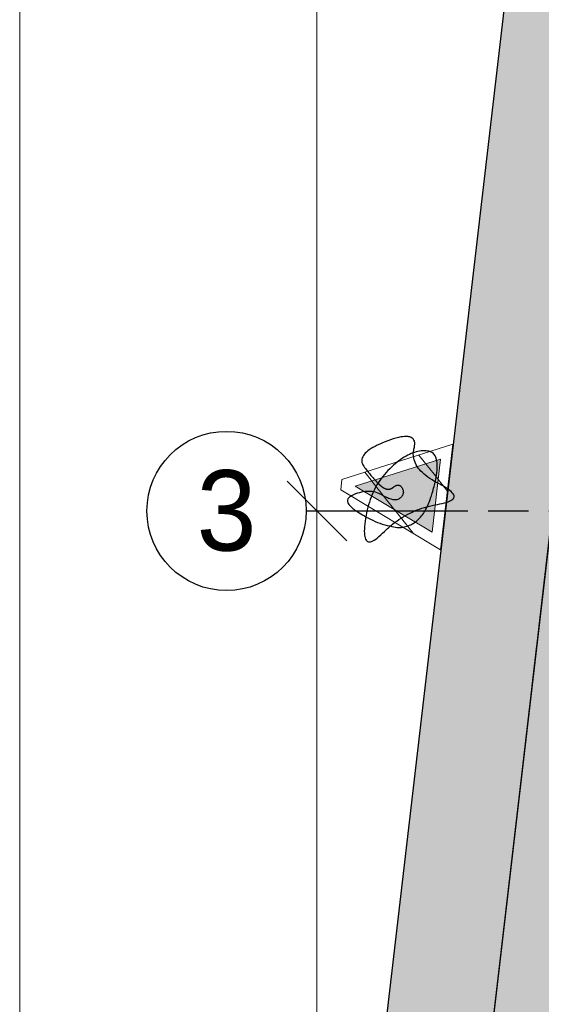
# Model space of a CAD drawing. Header units: millimetres. Extents: x -10538 to 13100, y -15694 to 32605.
# Tile 6 of 203: x -10309 to -8344, y -8991 to -5281. Entities that reach past the tile are written whole.
import ezdxf

# ---------------------------------------------------------------- set-up
doc = ezdxf.new("R2010")
doc.units = ezdxf.units.MM
doc.header["$LTSCALE"] = 100
doc.header["$PDMODE"] = 1
doc.header["$PDSIZE"] = -2
doc.linetypes.add('[LS] ISO-08 Long Dashed Short Dashed', pattern=[9.144, 6.096, -0.762, 1.524, -0.762])
doc.layers.get('0').update_dxf_attribs({"lineweight": 5})
doc.layers.add('Bloembak driehoek', color=4, linetype='Vluchtweg', lineweight=5, true_color=0x00ffff)
doc.layers.add('Constructie _ STAAL', color=6, linetype='Continuous', lineweight=5, true_color=0xff00ff)
for name, color, linetype, lineweight in [('Geen', 7, 'Continuous', 9), ('Maatlijnen', 7, 'Continuous', 9), ('none', 7, 'Continuous', 13), ('plantenbak', 7, 'Continuous', 5)]:
    doc.layers.add(name, color=color, linetype=linetype, lineweight=lineweight)
doc.styles.add('Arial', font='Arial.ttf')
doc.styles.add('Century Gothic', font='Century-Gothic_9791.ttf')
doc.linetypes.add('Vluchtweg', pattern='A,10,-5,10,-3.236566,-11.030458,["vluchtweg",Arial,S=1.762052,R=0,X=-11.030458,Y=-0.881026],-5', length=44.267024)
doc.dimstyles.new('Arch', dxfattribs={"dimtxt": 101.056134, "dimasz": 224.482422, "dimexe": 317.5, "dimexo": 158.75, "dimgap": 158.75, "dimtad": 1, "dimdec": 4, "dimtxsty": 'Century Gothic', "dimblk": 'VW_SLASH-2', "dimblk1": 'VW_SLASH-2', "dimblk2": 'VW_SLASH-2', "dimcen": 0, "dimdle": 158.75, "dimazin": 0, "dimtfac": 1, "dimtdec": 4, "dimtix": 1, "dimtmove": 0, "dimatfit": 0, "dimldrblk": 'VW_FILLEDARROW', "dimfxl": 1, "dimfrac": 2, "dimtolj": 1, "dimarcsym": 0})
pattern_1 = [(45, (0, 0), (141.42, -141.42), [])]

# ---------------------------------------------------------------- blocks, each defined once
blk = doc.blocks.new('Groep-93')
at = {"layer": 'none', "linetype": 'Continuous', "lineweight": 0, "true_color": 0xdddddd, "transparency": 33554687}
h = blk.add_hatch(color=254, dxfattribs=at)
edge = h.paths.add_edge_path()
edge.add_line((-9171.5, -11126.9), (-9171.5, -11133.8))
edge.add_arc((-6071.5, -11133.8), 3100, 180, 270)
edge.add_line((-6071.5, -14233.8), (-6066.5, -14233.8))
edge.add_line((-6066.5, -14233.8), (8435.9, -12771.5))
edge.add_arc((8430.9, -9671.5), 3100, 270.0936, 360)
edge.add_line((11530.9, -9671.5), (11530.9, -9667.8))
edge.add_line((11530.9, -9667.8), (10030.9, 10332.2))
edge.add_arc((7930.9, 10328.5), 2100, 0.1034, 90)
edge.add_line((7930.9, 12428.5), (-4569.1, 12428.5))
edge.add_arc((-4569.1, 10328.5), 2100, 90, 179.8084)
edge.add_line((-6669.1, 10335.5), (-9171.5, -11126.9))
at = {"layer": 'none', "linetype": 'Continuous', "lineweight": 0, "true_color": 0x9faa7d, "transparency": 33554556}
h = blk.add_hatch(color=73, dxfattribs=at)
edge = h.paths.add_edge_path()
edge.add_line((-6269.2, 10307.1), (-8771.4, -11154.1))
edge.add_arc((-6071.5, -11133.8), 2700, 180.4302, 269.6885)
edge.add_line((-6086.2, -13833.8), (8415.5, -12371.6))
edge.add_line((8415.5, -12371.6), (8435.3, -12371.5))
edge.add_arc((8430.9, -9671.5), 2700, 270.0936, 359.7679)
edge.add_line((11130.8, -9682.5), (9630.9, 10316.9))
edge.add_line((9630.9, 10316.9), (9630.9, 10331.5))
edge.add_arc((7930.9, 10328.5), 1700, 0.1034, 90)
edge.add_line((7930.9, 12028.5), (-4569.1, 12028.5))
edge.add_arc((-4569.1, 10328.5), 1700, 90, 179.8084)
edge.add_line((-6269.1, 10334.1), (-6269.2, 10307.1))
h.paths.add_polyline_path([(-952.5, 5902.8), (1523, 5902.8), (1523, -2250.8), (-952.5, -2250.8)])
at = {"layer": 'none', "linetype": 'Continuous', "lineweight": 0, "true_color": 0xdddddd, "transparency": 33554556}
h = blk.add_hatch(color=254, dxfattribs=at)
edge = h.paths.add_edge_path()
edge.add_line((10939.6, -7132.1), (-8302.5, -7132.1))
edge.add_line((-8302.5, -7132.1), (-8771.4, -11154.1))
edge.add_arc((-6071.5, -11133.8), 2700, 180.4302, 269.6885)
edge.add_line((-6086.2, -13833.8), (8415.5, -12371.6))
edge.add_line((8415.5, -12371.6), (8435.3, -12371.5))
edge.add_arc((8430.9, -9671.5), 2700, 270.0936, 359.7679)
edge.add_line((11130.8, -9682.5), (10939.6, -7132.1))
at = {"layer": 'none', "color": 7, "linetype": 'Continuous', "lineweight": 25, "transparency": 33554687, "flags": 128}
for points in [[(-9171.5, -11126.9), (-9171.5, -11133.8, 0.414214), (-6071.5, -14233.8), (-6066.5, -14233.8), (8435.9, -12771.5, 0.413735), (11530.9, -9671.5), (11530.9, -9667.8), (10030.9, 10332.2, 0.413685), (7930.9, 12428.5), (-4569.1, 12428.5, 0.413234), (-6669.1, 10335.5)], [(-6269.2, 10307.1), (-8771.4, -11154.1, 0.410427), (-6086.2, -13833.8), (8415.5, -12371.6), (8435.3, -12371.5, 0.412549), (11130.8, -9682.5), (9630.9, 10316.9), (9630.9, 10331.5, 0.413685), (7930.9, 12028.5), (-4569.1, 12028.5, 0.413234), (-6269.1, 10334.1)], [(10939.6, -7132.1), (-8302.5, -7132.1), (-8771.4, -11154.1, 0.410427), (-6086.2, -13833.8), (8415.5, -12371.6), (8435.3, -12371.5, 0.412549), (11130.8, -9682.5)]]:
    blk.add_lwpolyline(points, format="xyb", close=True, dxfattribs=at)
blk = doc.blocks.new('bloembak')
at = {"color": 255, "linetype": 'Continuous', "lineweight": 9, "transparency": 33554687}
blk.add_wipeout([(-20, -400), (-200, 0), (200, 0), (20, -400)], dxfattribs=at).dxf.layer = 'Bloembak driehoek'
at = {"layer": 'Bloembak driehoek', "linetype": 'Continuous', "lineweight": 5, "transparency": 33554687}
h = blk.add_hatch(dxfattribs=at)
h.set_pattern_fill('[LA] Baksteen 2mm', style=0, pattern_type=2)
h.set_pattern_definition(pattern_1)
h.paths.add_polyline_path([(-20, -400), (-200, 0), (200, 0), (20, -400)])
at = {"layer": 'Bloembak driehoek', "color": 7, "linetype": 'Continuous', "lineweight": 9, "transparency": 33554687, "flags": 128}
blk.add_lwpolyline([(-20, -400), (-200, 0), (200, 0), (20, -400)], close=True, dxfattribs=at)
at = {"color": 255, "linetype": 'Continuous', "lineweight": 9, "transparency": 33554687}
blk.add_wipeout([(0, -347), (-138.1, -40), (138.1, -40)], dxfattribs=at).dxf.layer = 'plantenbak'
at = {"layer": 'Bloembak driehoek', "linetype": 'Continuous', "lineweight": 0, "true_color": 0xd7e0d6, "transparency": 33554687}
blk.add_hatch(color=254, dxfattribs=at).paths.add_polyline_path([(0, -347), (-138.1, -40), (138.1, -40)])
at = {"layer": 'plantenbak', "linetype": 'Continuous', "lineweight": 5, "transparency": 33554687}
h = blk.add_hatch(dxfattribs=at)
h.set_pattern_fill('[LA] Baksteen 2mm', style=0, pattern_type=2)
h.set_pattern_definition(pattern_1)
h.paths.add_polyline_path([(0, -347), (-138.1, -40), (138.1, -40)])
at = {"layer": 'Bloembak driehoek', "color": 7, "linetype": 'Continuous', "lineweight": 9, "transparency": 33554687, "flags": 128}
blk.add_lwpolyline([(0, -347), (-138.1, -40), (138.1, -40)], close=True, dxfattribs=at)
at = {"layer": 'plantenbak', "linetype": 'Continuous', "lineweight": 9, "transparency": 33554687, "flags": 128}
blk.add_lwpolyline([(0, -347), (-138.1, -40), (138.1, -40)], close=True, dxfattribs=at)
at = {"layer": 'plantenbak', "color": 85, "lineweight": 25, "true_color": 0x5baa38, "transparency": 33554687}
blk.add_open_spline([(-13.3, -252.4), (-33.4, -281.3), (-122.1, -365.2), (-243.1, -133.6), (-89.9, -153.6), (-1.2, 86), (64, -145.6), (256.9, -297.3), (-1.2, -293.1), (-166.5, -153.6), (-160.4, -25.8), (175.6, -92.3), (71.4, -414), (-1.6, -293.5), (44.4, -192.4), (6, -156.7), (-33, -184.9), (6.9, -223.5), (-13.3, -252.4)], degree=2, dxfattribs=at)
blk = doc.blocks.new('Groep-95')
at = {"layer": 'Bloembak driehoek', "color": 7, "transparency": 33554687, "rotation": 263.3496278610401}
blk.add_blockref('bloembak', (-8700.2, -7079.3), dxfattribs=at)
blk = doc.blocks.new('Groep-99')
at = {"layer": 'Bloembak driehoek', "color": 7, "transparency": 33554687}
blk.add_blockref('Groep-95', (0, 0), dxfattribs=at)
blk = doc.blocks.new('VW_SLASH-2')
at = {"color": 0, "linetype": 'ByBlock', "lineweight": -2, "transparency": 16777216}
blk.add_line((0.707, 0), (-1, 0), dxfattribs=at)
at = {"color": 0, "linetype": 'Continuous', "lineweight": 20, "transparency": 16777216, "flags": 128}
blk.add_lwpolyline([(0.5, 0.5), (-0.5, -0.5)], dxfattribs=at)
blk = doc.blocks.new('*D215')
at = {"layer": 'Defpoints', "color": 0, "transparency": 33554687}
for p in [(-10309.4, 12427.2), (-4392.9, 12427.2), (-6065.4, -14232.8)]:
    blk.add_point(p, dxfattribs=at)
at = {"layer": 'Maatlijnen', "color": 0, "lineweight": -2, "transparency": 33554687}
blk.add_line((-10309.4, -14008.3), (-10309.4, 12202.7), dxfattribs=at)
at = {"layer": 'Maatlijnen', "color": 0, "lineweight": -2, "xscale": 224.482421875, "yscale": 224.482421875, "zscale": 224.482421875}
for p, rotation in [((-10309.4, 12427.2), 90.00000000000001), ((-10309.4, -14232.8), 270)]:
    blk.add_blockref('VW_SLASH-2', p, dxfattribs=dict(at, rotation=rotation))
at = {"layer": 'Maatlijnen', "color": 0, "lineweight": 9, "transparency": 33554687, "insert": (-10439, -902.8), "char_height": 151.58, "attachment_point": 5, "rotation": 90, "style": 'Century Gothic'}
blk.add_mtext('\\A1;26660', dxfattribs=at)
blk = doc.blocks.new('VW_FILLEDARROW')
at = {"color": 0, "linetype": 'Continuous', "lineweight": 5, "transparency": 16777216, "flags": 128}
blk.add_lwpolyline([(-1.414, 0.379), (0, 0), (-1.414, -0.379)], close=True, dxfattribs=at)
blk = doc.blocks.new('Groep-100')
at = {"layer": 'Geen', "color": 5, "linetype": '[LS] ISO-08 Long Dashed Short Dashed', "lineweight": 25, "true_color": 0x0000ff, "transparency": 33554687}
for p, q in [((-9199.1, -14831.6), (-5938.3, 13136.1)), ((-9230, -7132.1), (12920, -7132.1))]:
    blk.add_line(p, q, dxfattribs=at)
at = {"layer": 'Geen', "color": 5, "linetype": 'Continuous', "lineweight": 25, "true_color": 0x0000ff, "transparency": 33554687}
blk.add_circle((-9530, -7132.1), 300, dxfattribs=at)
at = {"layer": 'Geen', "color": 5, "true_color": 0x0000ff, "transparency": 33554687, "insert": (-9530, -7132.1), "char_height": 303.2, "attachment_point": 5, "line_spacing_factor": 1.026243, "style": 'Century Gothic'}
blk.add_mtext('3', dxfattribs=at)
blk = doc.blocks.new('Groep-101')
at = {"layer": 'Constructie _ STAAL', "color": 7, "transparency": 33554546}
blk.add_blockref('Groep-100', (0, 0), dxfattribs=at)
blk = doc.blocks.new('*D246')
at = {"layer": 'Defpoints', "color": 0, "transparency": 33554687}
for p in [(-9189.4, -2402.2), (-7269.4, -2402.2), (-7749.4, -7132.1)]:
    blk.add_point(p, dxfattribs=at)
at = {"layer": 'Maatlijnen', "color": 0, "lineweight": -2, "transparency": 33554687}
blk.add_line((-9189.4, -6907.6), (-9189.4, -2626.7), dxfattribs=at)
at = {"layer": 'Maatlijnen', "color": 0, "lineweight": -2, "xscale": 224.482421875, "yscale": 224.482421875, "zscale": 224.482421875}
for p, rotation in [((-9189.4, -2402.2), 90), ((-9189.4, -7132.1), 270)]:
    blk.add_blockref('VW_SLASH-2', p, dxfattribs=dict(at, rotation=rotation))
at = {"layer": 'Maatlijnen', "color": 0, "lineweight": 9, "transparency": 33554687, "insert": (-9319, -4767.2), "char_height": 151.58, "attachment_point": 5, "rotation": 90, "style": 'Century Gothic'}
blk.add_mtext('\\A1;4730', dxfattribs=at)
blk = doc.blocks.new('*D247')
at = {"layer": 'Defpoints', "color": 0, "transparency": 33554687}
for p in [(-9189.4, -7132.1), (-7749.4, -7132.1), (-8029.4, -11747.2)]:
    blk.add_point(p, dxfattribs=at)
at = {"layer": 'Maatlijnen', "color": 0, "lineweight": -2, "transparency": 33554687}
blk.add_line((-9189.4, -11522.7), (-9189.4, -7356.6), dxfattribs=at)
at = {"layer": 'Maatlijnen', "color": 0, "lineweight": -2, "xscale": 224.482421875, "yscale": 224.482421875, "zscale": 224.482421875}
for p, rotation in [((-9189.4, -7132.1), 90), ((-9189.4, -11747.2), 270)]:
    blk.add_blockref('VW_SLASH-2', p, dxfattribs=dict(at, rotation=rotation))
at = {"layer": 'Maatlijnen', "color": 0, "lineweight": 9, "transparency": 33554687, "insert": (-9319, -9439.7), "char_height": 151.58, "attachment_point": 5, "rotation": 90, "style": 'Century Gothic'}
blk.add_mtext('\\A1;4615', dxfattribs=at)
blk = doc.blocks.new('Groep-145')
at = {"layer": 'Geen', "color": 7, "transparency": 33554687}
blk.add_blockref('Groep-93', (0, 0), dxfattribs=at)
at = {"layer": 'Bloembak driehoek', "color": 7, "transparency": 33554687}
blk.add_blockref('Groep-99', (0, 0), dxfattribs=at)
at = {"layer": 'Constructie _ STAAL', "color": 7, "transparency": 33554546}
blk.add_blockref('Groep-101', (0, 0), dxfattribs=at)
at = {"layer": 'Maatlijnen', "color": 5, "lineweight": 9, "true_color": 0x0000ff, "transparency": 33554687}
for base, p1, p2, picture, middle in [((-10309.4, 12427.2), (-6065.4, -14232.8), (-4392.9, 12427.2), '*D215', (-10439, -902.8)), ((-9189.4, -2402.2), (-7749.4, -7132.1), (-7269.4, -2402.2), '*D246', (-9319, -4767.2)), ((-9189.4, -7132.1), (-8029.4, -11747.2), (-7749.4, -7132.1), '*D247', (-9319, -9439.7))]:
    dim = blk.add_linear_dim(base=base, p1=p1, p2=p2, angle=270, dimstyle='Arch', override={"dimtxt": 151.584201, "dimgap": 50, "dimdec": 0, "dimpost": '<>', "dimtxsty": 'Century Gothic', "dimse1": 1, "dimse2": 1, "dimtmove": 2}, dxfattribs=at)
    dim.commit()
    dim.dimension.update_dxf_attribs({"geometry": picture, "text_midpoint": middle})

msp = doc.modelspace()

# ---------------------------------------------------------------- block references
at = {"layer": 'none', "color": 7}
msp.add_blockref('Groep-145', (0, 0), dxfattribs=at)

doc.saveas('drawing.dxf')
